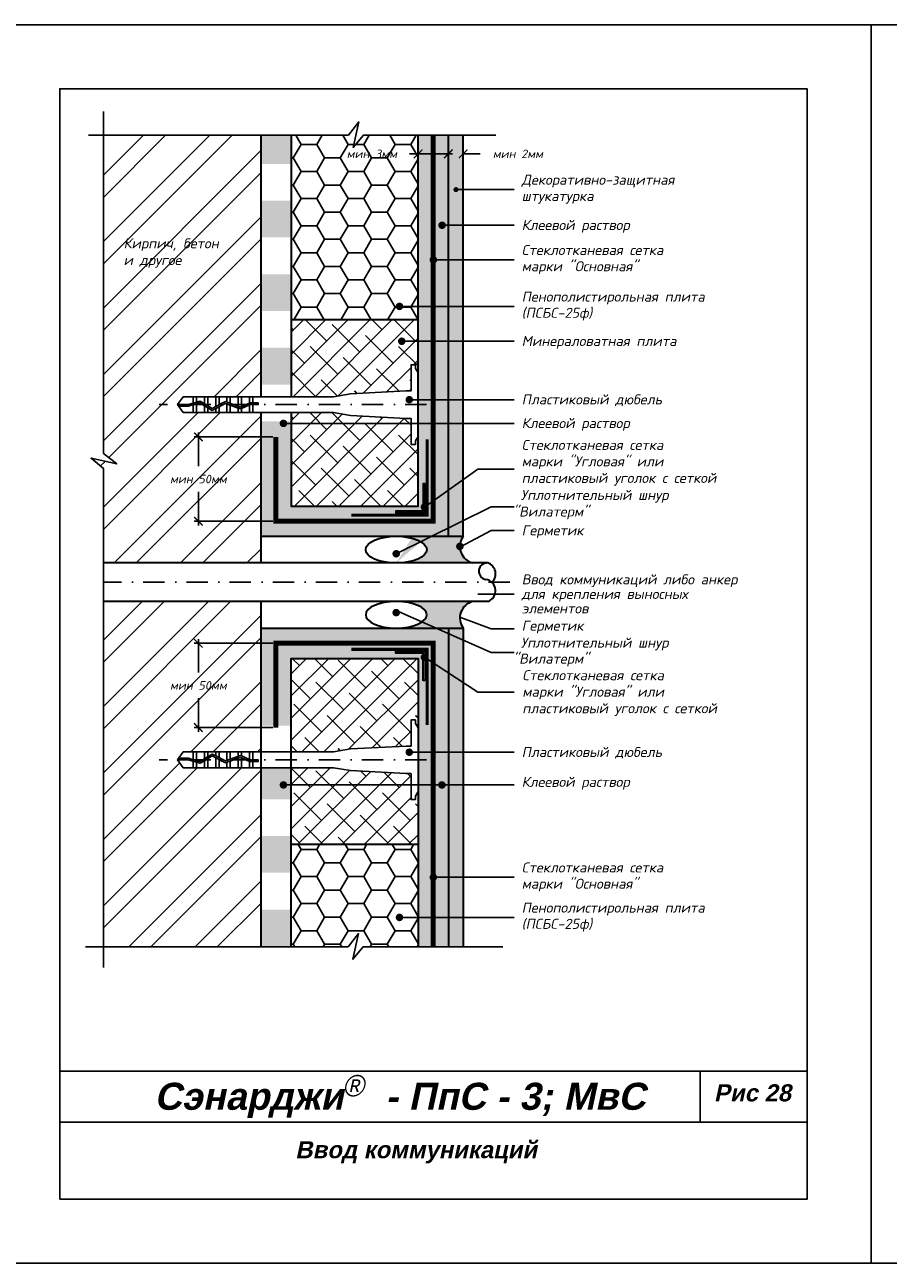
# Model space of a CAD drawing. Header units: inches. Extents: x 47 to 4151, y -1120 to 1902.
# Tile 76 of 93: x 1529 to 1731, y 949 to 1239. Entities that reach past the tile are written whole.
import ezdxf

# ---------------------------------------------------------------- set-up
doc = ezdxf.new("R2010")
doc.units = ezdxf.units.IN
doc.header["$LTSCALE"] = 10
doc.header["$MEASUREMENT"] = 0
doc.linetypes.add('DASHDOT', pattern=[1, 0.5, -0.25, 0, -0.25])
doc.linetypes.add('HIDDEN', pattern=[0.375, 0.25, -0.125])
doc.layers.add('dim', color=160, linetype='Continuous', lineweight=15)
doc.layers.add('Layer1', color=108, linetype='Continuous', lineweight=30)
for name, color, linetype in [('DUBEL', 142, 'Continuous'), ('hatch', 240, 'Continuous'), ('ndp', 242, 'Continuous'), ('ramka', 248, 'Continuous')]:
    doc.layers.add(name, color=color, linetype=linetype)
doc.layers.add('list', color=5, linetype='Continuous', plot=False)
doc.styles.add('ndp', font='ARIALBD.TTF', dxfattribs={"oblique": 12})
doc.styles.add('style2', font='romans.shx', dxfattribs={"oblique": 12})
doc.dimstyles.new('1', dxfattribs={"dimtxt": 2, "dimasz": 2, "dimexe": 1, "dimexo": 0.7, "dimgap": 2, "dimtad": 0, "dimtih": 1, "dimtoh": 1, "dimdec": 4, "dimzin": 0, "dimdsep": 46, "dimtxsty": 'style2', "dimblk": 'ARCHTICK', "dimcen": 1.5, "dimdle": 1, "dimadec": 0, "dimazin": 0, "dimtfac": 1, "dimtdec": 4, "dimtofl": 0, "dimtmove": 0, "dimatfit": 2, "dimldrblk": 'DOTSMALL', "dimfxl": 1, "dimtolj": 1, "dimtzin": 0, "dimarcsym": 0})
pattern_1 = [(0, (1268.9607, 1252.15536), (0.21875, 0.4375), [0, -0.4375])]
pattern_2 = [(50, (1268.9607, 1252.1554), (2.1035444, -0.184036), [0.219956, -2.419518]), (355, (1268.9607, 1252.1554), (-0.406923, 2.205991), [0.175965, -1.935615]), (100.4514, (1269.136, 1252.14), (1.696623, 2.021953), [0.186934, -2.056274]), (46.1842, (1268.9607, 1252.742), (3.12995, -0.485426), [0.329934, -3.629277]), (96.6356, (1269.2215, 1252.7015), (2.741131, 2.856844), [0.2804, -3.08441]), (351.1842, (1268.9607, 1252.742), (2.74113, 2.856846), [0.263947, -2.903422]), (21, (1269.254, 1252.5953), (1.750579, -1.18078), [0.219956, -2.419518]), (326, (1269.254, 1252.5953), (0.713583, 2.126683), [0.175965, -1.935615]), (71.4514, (1269.3998, 1252.4969), (2.464162, 0.945901), [0.186934, -2.056274]), (37.5, (1268.9607, 1252.15536), (0.0356618, 0.9762943), [0, -1.9121526, 0, -1.964942, 0, -1.9429465]), (7.5, (1268.9607, 1252.1554), (0.771517, 1.1567107), [0, -1.1203103, 0, -1.8681614, 0, -0.7405192]), (327.5, (1268.3067, 1252.1554), (1.5655674, -0.0661478), [0, -0.7331874, 0, -2.2875445, 0, -3.0353956]), (317.5, (1268.0134, 1252.1554), (1.710339, 0.293583), [0, -0.9531436, 0, -1.519164, 0, -2.155571])]
pattern_3 = [(0, (1268.9607, 1252.1554), (5.498905, 3.174794), [3.66594, -7.33187]), (120, (1268.9607, 1252.1554), (-5.498905, 3.174794), [3.66594, -7.33187]), (60, (1268.9607, 1252.1554), (1e-08, 6.349589), [-7.33187, 3.66594])]

# ---------------------------------------------------------------- blocks, each defined once
blk = doc.blocks.new('_ArchTick')
at = {"layer": 'DUBEL', "color": 0, "const_width": 0.15}
blk.add_lwpolyline([(-0.5, -0.5), (0.5, 0.5)], dxfattribs=at)
blk = doc.blocks.new('*D256')
at = {"layer": 'Defpoints', "color": 0}
for p in [(1587.51, 1094.07), (1569.34, 1074.35), (1587.51, 1074.35)]:
    blk.add_point(p, dxfattribs=at)
at = {"layer": 'dim', "color": 0, "lineweight": -2}
for p, q in [((1586.81, 1094.07), (1568.34, 1094.07)), ((1569.34, 1095.07), (1569.34, 1087.22)), ((1569.34, 1073.35), (1569.34, 1081.2)), ((1586.81, 1074.35), (1568.34, 1074.35))]:
    blk.add_line(p, q, dxfattribs=at)
at = {"layer": 'dim', "color": 0, "lineweight": -2, "xscale": 2, "yscale": 2, "zscale": 2}
for p, rotation in [((1569.34, 1094.07), 90), ((1569.34, 1074.35), 270)]:
    blk.add_blockref('_ArchTick', p, dxfattribs=dict(at, rotation=rotation))
at = {"layer": 'dim', "color": 0, "insert": (1569.34, 1084.21), "char_height": 2, "attachment_point": 5, "style": 'style2'}
blk.add_mtext('\\A1;{\\fRomanS|b0|i0|c204|p2;мин 50мм}', dxfattribs=at)
blk = doc.blocks.new('_DotSmall')
at = {"layer": 'DUBEL', "color": 0, "const_width": 0.5}
blk.add_lwpolyline([(-0.0625, 0, 1), (0.0625, 0, 1)], format="xyb", close=True, dxfattribs=at)
blk = doc.blocks.new('*D255')
at = {"layer": 'Defpoints', "color": 0}
for p in [(1569.34, 1142.39), (1587.51, 1142.39), (1587.51, 1122.66)]:
    blk.add_point(p, dxfattribs=at)
at = {"layer": 'dim', "color": 0, "lineweight": -2}
for p, q in [((1569.34, 1143.39), (1569.34, 1135.54)), ((1586.81, 1142.39), (1568.34, 1142.39)), ((1569.34, 1121.66), (1569.34, 1129.52)), ((1586.81, 1122.66), (1568.34, 1122.66))]:
    blk.add_line(p, q, dxfattribs=at)
at = {"layer": 'dim', "color": 0, "lineweight": -2, "xscale": 2, "yscale": 2, "zscale": 2}
for p, rotation in [((1569.34, 1142.39), 90), ((1569.34, 1122.66), 270)]:
    blk.add_blockref('_ArchTick', p, dxfattribs=dict(at, rotation=rotation))
at = {"layer": 'dim', "color": 0, "insert": (1569.34, 1132.53), "char_height": 2, "attachment_point": 5, "style": 'style2'}
blk.add_mtext('\\A1;{\\fRomanS|b0|i0|c204|p2;мин 50мм}', dxfattribs=at)
blk = doc.blocks.new('*D254')
at = {"layer": 'Defpoints', "color": 0, "lineweight": 40}
for p in [(1620.78, 1208.67), (1620.78, 1207.5), (1627.87, 1206.92)]:
    blk.add_point(p, dxfattribs=at)
at = {"layer": 'Layer1', "color": 0, "lineweight": -2}
for p, q in [((1620.78, 1208.2), (1620.78, 1209.67)), ((1627.87, 1207.62), (1627.87, 1209.67)), ((1620.78, 1208.67), (1618.78, 1208.67)), ((1628.87, 1208.67), (1620.78, 1208.67))]:
    blk.add_line(p, q, dxfattribs=at)
at = {"layer": 'Layer1', "color": 0, "lineweight": -2, "xscale": 2, "yscale": 2, "zscale": 2, "rotation": 180}
blk.add_blockref('_ArchTick', (1620.78, 1208.67), dxfattribs=at)
at = {"layer": 'Layer1', "color": 0, "lineweight": -2, "xscale": 2, "yscale": 2, "zscale": 2}
blk.add_blockref('_ArchTick', (1627.87, 1208.67), dxfattribs=at)
at = {"layer": 'Layer1', "color": 0, "insert": (1609.96, 1208.67), "char_height": 2, "attachment_point": 5, "style": 'style2'}
blk.add_mtext('\\A1;{\\fRomanS|b0|i0|c204|p2;мин 3мм}', dxfattribs=at)
blk = doc.blocks.new('*D253')
at = {"layer": 'Defpoints', "color": 0, "lineweight": 40}
for p in [(1627.87, 1206.92), (1631.33, 1208.67), (1631.33, 1206.8)]:
    blk.add_point(p, dxfattribs=at)
at = {"layer": 'Layer1', "color": 0, "lineweight": -2}
for p, q in [((1627.87, 1207.62), (1627.87, 1209.67)), ((1631.33, 1207.5), (1631.33, 1209.67)), ((1627.87, 1208.67), (1625.87, 1208.67)), ((1631.33, 1208.67), (1635.33, 1208.67))]:
    blk.add_line(p, q, dxfattribs=at)
at = {"layer": 'Layer1', "color": 0, "lineweight": -2, "xscale": 2, "yscale": 2, "zscale": 2}
blk.add_blockref('_ArchTick', (1627.87, 1208.67), dxfattribs=at)
at = {"layer": 'Layer1', "color": 0, "lineweight": -2, "xscale": 2, "yscale": 2, "zscale": 2, "rotation": 180}
blk.add_blockref('_ArchTick', (1631.33, 1208.67), dxfattribs=at)
at = {"layer": 'Layer1', "color": 0, "insert": (1644.15, 1208.67), "char_height": 2, "attachment_point": 5, "style": 'style2'}
blk.add_mtext('\\A1;{\\fRomanS|b0|i0|c204|p2;мин 2мм}', dxfattribs=at)

msp = doc.modelspace()

# ---------------------------------------------------------------- hatches: boundary and pattern name
at = {"layer": 'dim'}
h = msp.add_hatch(color=1, dxfattribs=at)
edge = h.paths.add_edge_path()
edge.add_arc((1634.584517, 1116.755814), 4.019186, 144.07832734, 173.7256647, ccw=False)
edge.add_line((1631.3297, 1119.113785), (1627.874245, 1119.113785))
edge.add_line((1627.874245, 1119.113785), (1623.930033, 1119.113785))
edge.add_line((1623.930033, 1119.113785), (1621.38522, 1117.856329))
edge.add_ellipse((1615.657748, 1115.99265), major_axis=(-7.140106, 0), ratio=0.4371273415, start_angle=90, end_angle=216.66361701, ccw=False)
edge.add_line((1615.657748, 1112.871514), (1633.552008, 1112.871514))
edge.add_arc((1634.584517, 1116.755814), 4.019186, 186.2743353, 255.11410395, ccw=False)
edge.add_arc((1630.56533, 1116.755814), 0.439912, 180, 273.13716765, ccw=False)
edge.add_arc((1630.56533, 1116.755814), 0.439912, 86.86283235, 180, ccw=False)
edge = h.paths.add_edge_path()
edge.add_line((1623.930033, 1119.113785), (1615.657748, 1119.113785))
edge.add_ellipse((1615.657748, 1115.99265), major_axis=(-7.140106, 0), ratio=0.4371273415, start_angle=216.66361701, end_angle=270, ccw=False)
edge.add_line((1621.38522, 1117.856329), (1623.930033, 1119.113785))
edge = h.paths.add_edge_path()
edge.add_line((1633.552008, 1103.865289), (1615.657748, 1103.865289))
edge.add_ellipse((1615.657748, 1100.744154), major_axis=(-7.140106, 0), ratio=0.4371273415, start_angle=147.44362343, end_angle=270, ccw=False)
edge.add_line((1621.675875, 1099.06458), (1624.954619, 1097.623018))
edge.add_line((1624.954619, 1097.623018), (1627.874245, 1097.623018))
edge.add_line((1627.874245, 1097.623018), (1631.3297, 1097.623018))
edge.add_arc((1634.584517, 1099.980989), 4.019186, 104.88589605, 215.92167266, ccw=False)
edge = h.paths.add_edge_path()
edge.add_ellipse((1615.657748, 1100.744154), major_axis=(-7.140106, 0), ratio=0.4371273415, start_angle=90, end_angle=147.44362343, ccw=False)
edge.add_line((1615.657748, 1097.623018), (1624.954619, 1097.623018))
edge.add_line((1624.954619, 1097.623018), (1621.675875, 1099.06458))
at = {"layer": 'hatch'}
h = msp.add_hatch(dxfattribs=at)
h.set_pattern_fill('ANSI32', color=256, scale=29.327494, style=0)
h.set_pattern_definition([(45, (1268.961, 1252.155), (-7.77663, 7.77663), []), (45, (1274.145, 1252.155), (-7.77663, 7.77663), [])])
h.paths.add_polyline_path([(1583.964627, 1064.924166), (1582.058198, 1064.924166), (1581.278975, 1064.924166), (1579.430973, 1064.924166), (1578.65175, 1064.924166), (1576.803747, 1064.924166), (1576.024524, 1064.924166), (1574.176522, 1064.924166), (1573.397299, 1064.924166), (1571.549296, 1064.924166), (1570.770073, 1064.924166), (1568.922071, 1064.924166), (1568.142848, 1064.924166), (1565.816097, 1064.924166), (1564.47339, 1066.787015), (1564.758409, 1067.182445), (1565.816097, 1068.649863), (1568.142848, 1068.649863), (1570.770073, 1068.649863), (1571.549296, 1068.649863), (1573.397299, 1068.649863), (1574.176522, 1068.649863), (1576.803747, 1068.649863), (1578.65175, 1068.649863), (1581.278975, 1068.649863), (1582.058198, 1068.649863), (1583.964627, 1068.649863), (1583.964627, 1103.865289), (1547.099033, 1103.865289), (1547.099033, 1022.977971), (1583.964627, 1022.977971)])
h.paths.add_polyline_path([(1583.964627, 1148.08694), (1582.058198, 1148.08694), (1581.278975, 1148.08694), (1578.65175, 1148.08694), (1576.024524, 1148.08694), (1574.176522, 1148.08694), (1571.549296, 1148.08694), (1568.142848, 1148.08694), (1565.816097, 1148.08694), (1564.47339, 1149.949789), (1565.816097, 1151.812637), (1568.142848, 1151.812637), (1568.922071, 1151.812637), (1571.549296, 1151.812637), (1574.176522, 1151.812637), (1576.803747, 1151.812637), (1579.430973, 1151.812637), (1582.058198, 1151.812637), (1583.964627, 1151.812637), (1583.964627, 1167.301113), (1583.964627, 1183.709662), (1583.964627, 1200.514066), (1583.964627, 1213.053636), (1547.099033, 1213.053636), (1547.099033, 1138.529368), (1550.213707, 1136.074636), (1544.212695, 1137.386797), (1547.099033, 1135.014816), (1547.099033, 1112.871514), (1583.964627, 1112.871514)])
h.paths.add_polyline_path([(1561.05905, 1085.718949), (1577.624704, 1085.718949), (1577.624704, 1082.700552), (1561.05905, 1082.700552)], flags=24)
h.paths.add_polyline_path([(1561.05905, 1134.036252), (1577.624704, 1134.036252), (1577.624704, 1131.017855), (1561.05905, 1131.017855)], flags=24)
h.paths.add_polyline_path([(1551.391219, 1181.382349), (1568.429096, 1181.132999), (1569.177147, 1184.652299), (1552.139269, 1184.901649)], flags=24)
h.paths.add_polyline_path([(1551.154144, 1185.14453), (1579.978881, 1184.812064), (1580.976281, 1189.504463), (1552.151544, 1189.836929)], flags=24)
h = msp.add_hatch(dxfattribs=at)
h.set_pattern_fill('DOTS', color=256, scale=7, style=0)
h.set_pattern_definition(pattern_1)
h.paths.add_polyline_path([(1627.874245, 1213.053636), (1624.324945, 1213.053636), (1624.324945, 1122.663086), (1587.513927, 1122.663086), (1587.513927, 1137.450453), (1583.964627, 1137.450453), (1583.964627, 1119.113785), (1627.874245, 1119.113785)])
h.paths.add_polyline_path([(1624.324945, 1213.053636), (1620.775644, 1213.053636), (1620.775644, 1153.367014), (1620.775644, 1142.505174), (1620.775644, 1126.212386), (1591.063227, 1126.212386), (1591.063227, 1137.450453), (1587.513927, 1137.450453), (1587.513927, 1122.663086), (1624.324945, 1122.663086)], flags=16)
h.paths.add_polyline_path([(1622.710785, 1125.955696, -0.3248751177), (1622.406881, 1125.537336), (1622.406881, 1124.58115), (1615.568467, 1124.58115), (1615.568467, 1124.988959), (1621.999072, 1124.988959), (1621.999072, 1125.609795, -0.2301352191), (1621.83096, 1125.955696, -0.2301352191), (1621.999072, 1126.301596), (1621.999072, 1131.419563), (1622.406881, 1131.419563), (1622.406881, 1126.374055, -0.3248751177)], flags=0)
h.paths.add_polyline_path([(1591.063227, 1146.056979), (1583.964627, 1146.056979), (1583.964627, 1137.450453), (1591.063227, 1137.450453)], flags=17)
h.paths.add_polyline_path([(1591.063227, 1163.27003), (1583.964627, 1163.27003), (1583.964627, 1154.663504), (1591.063227, 1154.663504)], flags=17)
h.paths.add_polyline_path([(1591.063227, 1180.483081), (1583.964627, 1180.483081), (1583.964627, 1171.876556), (1591.063227, 1171.876556)], flags=17)
h.paths.add_polyline_path([(1591.063227, 1197.696132), (1583.964627, 1197.696132), (1583.964627, 1189.089607), (1591.063227, 1189.089607)], flags=17)
h.paths.add_polyline_path([(1591.063227, 1213.053636), (1583.964627, 1213.053636), (1583.964627, 1206.302658), (1591.063227, 1206.302658)], flags=17)
h = msp.add_hatch(dxfattribs=at)
h.set_pattern_fill('HONEY', color=256, scale=29.327494, style=0)
h.set_pattern_definition(pattern_3)
h.paths.add_polyline_path([(1620.775644, 1213.053636), (1607.969567, 1213.053636), (1605.597586, 1210.167297), (1606.228703, 1213.053636), (1591.063227, 1213.053636), (1591.063227, 1200.514066), (1591.063227, 1183.709662), (1591.063227, 1169.777067), (1620.775644, 1169.777067)])
h.paths.add_polyline_path([(1603.636403, 1210.176473), (1618.275644, 1210.176473), (1618.275644, 1207.158076), (1603.636403, 1207.158076)], flags=24)
h = msp.add_hatch(dxfattribs=at)
h.set_pattern_fill('AR-CONC', color=256, scale=0.293275, style=0)
h.set_pattern_definition(pattern_2)
h.paths.add_polyline_path([(1631.3297, 1213.053636), (1627.874245, 1213.053636), (1627.874245, 1119.113785), (1631.3297, 1119.113785)])
h = msp.add_hatch(dxfattribs=at)
h.set_pattern_fill('ANSI38', color=256, scale=29.327494, style=0)
h.set_pattern_definition([(45, (790.6054, 957.471), (-2.592209, 2.592209), []), (135, (790.6054, 957.471), (-7.776626, 2.592209), [9.16484, -5.498905])])
h.paths.add_polyline_path([(1620.775644, 1142.505174), (1620.145935, 1141.463004), (1620.145935, 1140.621374), (1619.125071, 1140.621374), (1619.125071, 1146.730039), (1617.988978, 1146.730039), (1604.932471, 1147.411384), (1600.969823, 1148.08694), (1591.063227, 1148.08694), (1591.063227, 1142.391021), (1591.063227, 1126.212386), (1620.775644, 1126.212386)])
h.paths.add_polyline_path([(1619.125071, 1159.278203), (1620.145935, 1159.278203), (1620.145935, 1158.436574), (1620.775644, 1157.394404), (1620.775644, 1169.777067), (1591.063227, 1169.777067), (1591.063227, 1159.195424), (1591.063227, 1151.812637), (1600.969823, 1151.812637), (1604.932471, 1152.488193), (1617.988978, 1153.169539), (1619.125071, 1153.169539)])
h = msp.add_hatch(dxfattribs=at)
h.set_pattern_fill('DOTS', color=256, scale=7, style=0)
h.set_pattern_definition(pattern_1)
h.paths.add_polyline_path([(1624.324945, 1094.073718), (1587.513927, 1094.073718), (1587.513927, 1083.350234), (1591.063227, 1083.350234), (1591.063227, 1090.524417), (1620.775644, 1090.524417), (1620.775644, 1022.977971), (1624.324945, 1022.977971)], flags=16)
h.paths.add_polyline_path([(1622.710785, 1090.781108, -0.3248751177), (1622.406881, 1090.362748), (1622.406881, 1085.31724), (1621.999072, 1085.31724), (1621.999072, 1090.435207, -0.2301352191), (1621.83096, 1090.781108, -0.2301352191), (1621.999072, 1091.127008), (1621.999072, 1091.747844), (1615.568467, 1091.747844), (1615.568467, 1092.155654), (1622.406881, 1092.155654), (1622.406881, 1091.199467, -0.3248751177)], flags=0)
h.paths.add_polyline_path([(1627.874245, 1097.623018), (1583.964627, 1097.623018), (1583.964627, 1091.956759), (1587.513927, 1091.956759), (1587.513927, 1094.073718), (1624.324945, 1094.073718), (1624.324945, 1022.977971), (1627.874245, 1022.977971)])
h.paths.add_polyline_path([(1591.063227, 1083.350234), (1587.513927, 1083.350234), (1587.513927, 1074.743708), (1591.063227, 1074.743708)], flags=0)
h.paths.add_polyline_path([(1587.513927, 1083.350234), (1583.964627, 1083.350234), (1583.964627, 1074.743708), (1587.513927, 1074.743708)], flags=17)
h.paths.add_polyline_path([(1591.063227, 1064.924166), (1583.964627, 1064.924166), (1583.964627, 1057.530657), (1591.063227, 1057.530657)], flags=17)
h.paths.add_polyline_path([(1591.063227, 1048.924131), (1583.964627, 1048.924131), (1583.964627, 1040.317606), (1591.063227, 1040.317606)], flags=17)
h.paths.add_polyline_path([(1591.063227, 1031.71108), (1583.964627, 1031.71108), (1583.964627, 1023.104554), (1591.063227, 1023.104554)], flags=17)
h.paths.add_polyline_path([(1587.513927, 1091.956759), (1583.964627, 1091.956759), (1583.964627, 1083.350234), (1587.513927, 1083.350234)], flags=16)
h = msp.add_hatch(dxfattribs=at)
h.set_pattern_fill('AR-CONC', color=256, scale=0.293275, style=0)
h.set_pattern_definition(pattern_2)
h.paths.add_polyline_path([(1627.874245, 1022.977971), (1631.3297, 1022.977971), (1631.3297, 1097.623018), (1627.874245, 1097.623018)])
h = msp.add_hatch(dxfattribs=at)
h.set_pattern_fill('ANSI38', color=256, scale=29.327494, style=0)
h.set_pattern_definition([(45, (1268.9607, 1252.1554), (-2.59221, 2.59221), []), (135, (1268.9607, 1252.1554), (-7.776626, 2.59221), [9.16484, -5.4989])])
h.paths.add_polyline_path([(1620.775644, 1090.524417), (1591.063227, 1090.524417), (1591.063227, 1074.054685), (1619.125071, 1074.054685), (1619.125071, 1076.115429), (1620.145935, 1076.115429), (1620.145935, 1075.2738), (1620.775644, 1074.23163)])
h.paths.add_polyline_path([(1619.125071, 1074.054685), (1591.063227, 1074.054685), (1591.063227, 1068.649863), (1600.969823, 1068.649863), (1604.932471, 1069.325419), (1617.988978, 1070.006764), (1619.125071, 1070.006764)])
h.paths.add_polyline_path([(1620.775644, 1059.3424), (1620.145935, 1058.300229), (1620.145935, 1057.4586), (1619.125071, 1057.4586), (1619.125071, 1063.567265), (1617.988978, 1063.567265), (1604.932471, 1064.24861), (1600.969823, 1064.924166), (1591.063227, 1064.924166), (1591.063227, 1050.072391), (1591.063227, 1046.959737), (1620.775644, 1046.959737)])
h = msp.add_hatch(dxfattribs=at)
h.set_pattern_fill('HONEY', color=256, scale=29.327494, style=0)
h.set_pattern_definition(pattern_3)
h.paths.add_polyline_path([(1620.775644, 1046.959737), (1591.063227, 1046.959737), (1591.063227, 1033.267988), (1591.063227, 1022.977971), (1604.397636, 1022.977971), (1606.852368, 1026.092644), (1605.540207, 1020.091632), (1607.912188, 1022.977971), (1620.775644, 1022.977971)])
at = {"layer": 'Layer1'}
for points in [[(1622.406881, 1131.419563), (1621.999072, 1131.419563), (1621.999072, 1124.988959), (1615.568467, 1124.988959), (1615.568467, 1124.58115), (1622.406881, 1124.58115)], [(1622.406881, 1085.31724), (1621.999072, 1085.31724), (1621.999072, 1091.747844), (1615.568467, 1091.747844), (1615.568467, 1092.155654), (1622.406881, 1092.155654)]]:
    msp.add_hatch(color=256, dxfattribs=at).paths.add_polyline_path(points)

# ---------------------------------------------------------------- linework, layer by layer
at = {"layer": 'DUBEL', "linetype": 'DASHDOT'}
for p, q in [((1622.728442, 1149.949789), (1560.160842, 1149.949789)), ((1622.728442, 1066.787015), (1560.160842, 1066.787015))]:
    msp.add_line(p, q, dxfattribs=at)
at = {"layer": 'DUBEL', "linetype": 'HIDDEN', "const_width": 1.1731}
for points in [[(1587.513927, 1142.391021), (1587.513927, 1122.663086), (1624.324945, 1122.663086), (1624.324945, 1213.053636)], [(1587.513927, 1074.345783), (1587.513927, 1094.073718), (1624.324945, 1094.073718), (1624.324945, 1022.977971)]]:
    msp.add_lwpolyline(points, dxfattribs=at)
at = {"layer": 'DUBEL'}
for points in [[(1617.988978, 1146.730039), (1619.125071, 1146.730039), (1619.125071, 1140.621374), (1620.145935, 1140.621374), (1620.145935, 1141.463004), (1620.775644, 1142.505174), (1620.775644, 1157.394404), (1620.145935, 1158.436574), (1620.145935, 1159.278203), (1619.125071, 1159.278203), (1619.125071, 1153.169539), (1617.988978, 1153.169539), (1604.932471, 1152.488193), (1600.969823, 1151.812637), (1582.058198, 1151.812637), (1582.058198, 1150.364669), (1583.3486, 1150.364669), (1583.3486, 1149.969238), (1582.058198, 1149.969238), (1582.058198, 1150.364669), (1582.058198, 1148.08694), (1581.278975, 1148.08694), (1581.278975, 1149.890089), (1581.455571, 1149.969238), (1582.058198, 1149.949789), (1582.058198, 1150.364669), (1581.371009, 1150.364669), (1581.278975, 1150.32342), (1581.278975, 1151.812637), (1582.058198, 1151.812637), (1579.430973, 1151.812637), (1579.430973, 1149.495154), (1581.278975, 1150.32342), (1579.167428, 1149.377034), (1578.65175, 1149.566098), (1578.65175, 1151.812637), (1579.430973, 1151.812637), (1576.803747, 1151.812637), (1576.803747, 1150.243634), (1578.65175, 1149.566098), (1576.024524, 1150.529322), (1576.024524, 1151.812637), (1576.803747, 1151.812637), (1574.176522, 1151.812637), (1574.176522, 1149.949789), (1575.699832, 1150.648365), (1573.397299, 1149.482207), (1573.397299, 1151.812637), (1574.176522, 1151.812637), (1571.549296, 1151.812637), (1571.549296, 1149.949789), (1571.549296, 1149.677865), (1572.554141, 1149.055175), (1573.397299, 1149.482207), (1572.554141, 1149.055175), (1570.770073, 1150.16074), (1570.770073, 1151.812637), (1571.549296, 1151.812637), (1568.922071, 1151.812637), (1568.922071, 1150.52556), (1569.774729, 1150.777542), (1570.770073, 1150.16074), (1569.774729, 1150.777542), (1568.922071, 1150.52556), (1568.922071, 1151.812637), (1568.142848, 1151.812637), (1568.142848, 1150.29528), (1568.922071, 1150.52556), (1568.142848, 1150.29528), (1568.142848, 1151.812637), (1565.816097, 1151.812637), (1564.47339, 1149.949789), (1566.973773, 1149.949789), (1568.142848, 1150.29528), (1568.142848, 1149.949789), (1567.03098, 1149.554358), (1564.758409, 1149.554358), (1564.47339, 1149.949789), (1565.816097, 1148.08694), (1568.142848, 1148.08694), (1568.142848, 1149.882943), (1568.922071, 1150.113223), (1568.922071, 1148.08694), (1568.922071, 1149.949789), (1568.922071, 1150.113223), (1569.716968, 1150.348136), (1570.770073, 1149.695539), (1570.770073, 1148.08694), (1568.142848, 1148.08694), (1571.549296, 1148.08694), (1571.549296, 1149.212664), (1570.770073, 1149.695539), (1572.534653, 1148.602051), (1573.397299, 1149.038952), (1573.397299, 1148.08694), (1571.549296, 1148.08694), (1574.176522, 1148.08694), (1574.176522, 1149.433603), (1573.397299, 1149.038952), (1575.725127, 1150.217921), (1576.803747, 1149.822465), (1576.803747, 1148.08694), (1574.176522, 1148.08694), (1576.024524, 1148.08694), (1576.024524, 1149.949789), (1576.024524, 1150.108153), (1576.024524, 1148.08694), (1578.65175, 1148.08694), (1578.65175, 1149.144929), (1576.803747, 1149.822465), (1579.182353, 1148.950393), (1579.430973, 1149.061823), (1579.430973, 1148.08694), (1579.430973, 1149.061823), (1581.278975, 1149.890089), (1581.278975, 1148.08694), (1578.65175, 1148.08694), (1582.058198, 1148.08694), (1600.969823, 1148.08694), (1604.932471, 1147.411384), (1617.988978, 1146.730039)], [(1617.988978, 1070.006764), (1619.125071, 1070.006764), (1619.125071, 1076.115429), (1620.145935, 1076.115429), (1620.145935, 1075.2738), (1620.775644, 1074.23163), (1620.775644, 1059.3424), (1620.145935, 1058.300229), (1620.145935, 1057.4586), (1619.125071, 1057.4586), (1619.125071, 1063.567265), (1617.988978, 1063.567265), (1604.932471, 1064.24861), (1600.969823, 1064.924166), (1582.058198, 1064.924166), (1582.058198, 1066.372134), (1583.3486, 1066.372134), (1583.3486, 1066.767565), (1582.058198, 1066.767565), (1582.058198, 1066.372134), (1582.058198, 1068.649863), (1581.278975, 1068.649863), (1581.278975, 1066.846714), (1581.455571, 1066.767565), (1582.058198, 1066.787015), (1582.058198, 1066.372134), (1581.371009, 1066.372134), (1581.278975, 1066.413383), (1581.278975, 1064.924166), (1582.058198, 1064.924166), (1579.430973, 1064.924166), (1579.430973, 1067.241649), (1581.278975, 1066.413383), (1579.167428, 1067.359769), (1578.65175, 1067.170705), (1578.65175, 1064.924166), (1579.430973, 1064.924166), (1576.803747, 1064.924166), (1576.803747, 1066.493169), (1578.65175, 1067.170705), (1576.024524, 1066.207481), (1576.024524, 1064.924166), (1576.803747, 1064.924166), (1574.176522, 1064.924166), (1574.176522, 1066.787015), (1575.699832, 1066.088439), (1573.397299, 1067.254596), (1573.397299, 1064.924166), (1574.176522, 1064.924166), (1571.549296, 1064.924166), (1571.549296, 1066.787015), (1571.549296, 1067.058938), (1572.554141, 1067.681628), (1573.397299, 1067.254596), (1572.554141, 1067.681628), (1570.770073, 1066.576063), (1570.770073, 1064.924166), (1571.549296, 1064.924166), (1568.922071, 1064.924166), (1568.922071, 1066.211243), (1569.774729, 1065.959261), (1570.770073, 1066.576063), (1569.774729, 1065.959261), (1568.922071, 1066.211243), (1568.922071, 1064.924166), (1568.142848, 1064.924166), (1568.142848, 1066.441523), (1568.922071, 1066.211243), (1568.142848, 1066.441523), (1568.142848, 1064.924166), (1565.816097, 1064.924166), (1564.47339, 1066.787015), (1566.973773, 1066.787015), (1568.142848, 1066.441523), (1568.142848, 1066.787015), (1567.03098, 1067.182445), (1564.758409, 1067.182445), (1564.47339, 1066.787015), (1565.816097, 1068.649863), (1568.142848, 1068.649863), (1568.142848, 1066.85386), (1568.922071, 1066.62358), (1568.922071, 1068.649863), (1568.922071, 1066.787015), (1568.922071, 1066.62358), (1569.716968, 1066.388668), (1570.770073, 1067.041264), (1570.770073, 1068.649863), (1568.142848, 1068.649863), (1571.549296, 1068.649863), (1571.549296, 1067.524139), (1570.770073, 1067.041264), (1572.534653, 1068.134753), (1573.397299, 1067.697851), (1573.397299, 1068.649863), (1571.549296, 1068.649863), (1574.176522, 1068.649863), (1574.176522, 1067.3032), (1573.397299, 1067.697851), (1575.725127, 1066.518882), (1576.803747, 1066.914339), (1576.803747, 1068.649863), (1574.176522, 1068.649863), (1576.024524, 1068.649863), (1576.024524, 1066.787015), (1576.024524, 1066.628651), (1576.024524, 1068.649863), (1578.65175, 1068.649863), (1578.65175, 1067.591875), (1576.803747, 1066.914339), (1579.182353, 1067.786411), (1579.430973, 1067.67498), (1579.430973, 1068.649863), (1579.430973, 1067.67498), (1581.278975, 1066.846714), (1581.278975, 1068.649863), (1578.65175, 1068.649863), (1582.058198, 1068.649863), (1600.969823, 1068.649863), (1604.932471, 1069.325419), (1617.988978, 1070.006764)]]:
    msp.add_lwpolyline(points, close=True, dxfattribs=at)
at = {"layer": 'hatch', "linetype": 'DASHDOT'}
msp.add_line((1642.239145, 1108.368402), (1547.099033, 1108.368402), dxfattribs=at)
at = {"layer": 'hatch'}
for points in [[(1547.099033, 1218.604056), (1547.099033, 1138.529368), (1550.213707, 1136.074636), (1544.212695, 1137.386797), (1547.099033, 1135.014816), (1547.099033, 1018.187166)], [(1543.62777, 1213.053636), (1604.455015, 1213.053636), (1606.909747, 1216.16831), (1605.597586, 1210.167297), (1607.969567, 1213.053636), (1638.997735, 1213.053636)], [(1542.921127, 1022.977971), (1604.397636, 1022.977971), (1606.852368, 1026.092644), (1605.540207, 1020.091632), (1607.912188, 1022.977971), (1640.623637, 1022.977971)]]:
    msp.add_lwpolyline(points, dxfattribs=at)
at = {"layer": 'Layer1'}
for p, q in [((1583.964627, 1213.053636), (1583.964627, 1151.812637)), ((1591.063227, 1213.053636), (1591.063227, 1151.812637)), ((1620.775644, 1153.367014), (1620.775644, 1213.053636)), ((1620.775644, 1169.777067), (1591.063227, 1169.777067)), ((1583.964627, 1148.08694), (1583.964627, 1112.871514)), ((1637.112375, 1112.871514), (1547.099033, 1112.871514)), ((1637.112375, 1103.865289), (1547.099033, 1103.865289)), ((1583.964627, 1103.865289), (1583.964627, 1022.977971)), ((1620.775644, 1046.959737), (1591.063227, 1046.959737))]:
    msp.add_line(p, q, dxfattribs=at)
for points in [[(1583.964627, 1119.113785), (1627.874245, 1119.113785), (1627.874245, 1213.053636)], [(1631.3297, 1119.113785), (1631.3297, 1119.113785), (1631.3297, 1213.053636)], [(1627.874245, 1119.113785), (1631.3297, 1119.113785), (1631.3297, 1162.673987)], [(1591.063227, 1148.08694), (1591.063227, 1126.212386), (1620.775644, 1126.212386), (1620.775644, 1153.367014)], [(1583.964627, 1097.623018), (1627.874245, 1097.623018), (1627.874245, 1022.977971)], [(1627.874245, 1097.623018), (1631.3297, 1097.623018), (1631.3297, 1022.977971)], [(1591.063227, 1022.977971), (1591.063227, 1090.524417), (1620.775644, 1090.524417), (1620.775644, 1022.977971)]]:
    msp.add_lwpolyline(points, dxfattribs=at)
at = {"layer": 'Layer1', "linetype": 'HIDDEN'}
for points in [[(1622.910785, 1141.803035, 0.75, 0.75, 0), (1622.910785, 1124.077245, 0.75, 0.75, 0), (1605.184995, 1124.077245, 0.75, 0.75, 0)], [(1622.910785, 1074.933768, 0.75, 0.75, 0), (1622.910785, 1092.659558, 0.75, 0.75, 0), (1605.184995, 1092.659558, 0.75, 0.75, 0)], [(1622.710785, 1078.295867, 0.2, 0.2, 0), (1622.710785, 1092.459558, 0.2, 0.2, 0), (1609.047922, 1092.459558, 0.2, 0.2, 0)]]:
    msp.add_lwpolyline(points, format="xyseb", dxfattribs=at)
at = {"layer": 'Layer1'}
for points in [[(1622.406881, 1131.419563), (1621.999072, 1131.419563), (1621.999072, 1124.988959), (1615.568467, 1124.988959), (1615.568467, 1124.58115), (1622.406881, 1124.58115)], [(1622.406881, 1085.31724), (1621.999072, 1085.31724), (1621.999072, 1091.747844), (1615.568467, 1091.747844), (1615.568467, 1092.155654), (1622.406881, 1092.155654)]]:
    msp.add_lwpolyline(points, close=True, dxfattribs=at)
at = {"layer": 'Layer1', "const_width": 0.879825}
for points in [[(1621.83096, 1125.955696, 1), (1622.710785, 1125.955696, 1)], [(1621.83096, 1090.781108, -1), (1622.710785, 1090.781108, -1)]]:
    msp.add_lwpolyline(points, format="xyb", close=True, dxfattribs=at)
at = {"layer": 'Layer1'}
for centre, radius, start, end in [((1634.584517, 1116.755814), 4.019186, 144.07832734, 255.11410395), ((1636.961303, 1110.933225), 1.944168, 85.5433191, 261.50525278), ((1636.282109, 1110.351023), 2.653718, 311.65928855, 71.76778454), ((1636.282109, 1106.385781), 2.653718, 288.23221546, 81.50525278), ((1634.584517, 1099.980989), 4.019186, 104.88589605, 215.92167266)]:
    msp.add_arc(centre, radius, start, end, dxfattribs=at)
msp.add_ellipse((1615.657748, 1115.99265), major_axis=(-7.140106, 0), ratio=0.4371273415, dxfattribs=at)
at = {"layer": 'Layer1', "extrusion": (0, 0, -1)}
msp.add_ellipse((1615.657748, 1100.744154), major_axis=(-7.140106, 0), ratio=0.4371273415, dxfattribs=at)
at = {"layer": 'list'}
for points in [[(1516.866318, 948.900358), (1726.866318, 948.900358), (1726.866318, 1238.900358), (1516.866318, 1238.900358)], [(1726.866318, 948.900358), (1936.866318, 948.900358), (1936.866318, 1238.900358), (1726.866318, 1238.900358)]]:
    msp.add_lwpolyline(points, close=True, dxfattribs=at)
at = {"layer": 'ndp'}
for p, q in [((1629.649825, 1200.303642), (1643.284805, 1200.303642)), ((1626.406272, 1191.953734), (1643.284805, 1191.953734)), ((1624.356745, 1183.859292), (1643.284805, 1183.859292)), ((1616.431172, 1172.950883), (1643.284805, 1172.950883)), ((1616.941335, 1164.796407), (1643.284805, 1164.796407)), ((1618.720796, 1151.107269), (1643.284805, 1151.107269)), ((1589.263855, 1145.562577), (1643.284805, 1145.562577)), ((1634.806429, 1134.805248), (1622.270873, 1125.955696)), ((1634.806429, 1134.805248), (1643.284805, 1134.805248)), ((1637.931543, 1126.032283), (1615.657748, 1115.026242)), ((1637.931543, 1126.032283), (1643.284805, 1126.032283)), ((1630.569071, 1116.582452), (1637.931543, 1120.465899)), ((1637.931543, 1120.465899), (1643.284805, 1120.465899)), ((1634.806429, 1105.586765), (1643.284805, 1105.586765)), ((1637.931543, 1091.917471), (1615.657748, 1101.710561)), ((1630.569071, 1100.154351), (1637.931543, 1097.483855)), ((1637.931543, 1097.483855), (1643.284805, 1097.483855)), ((1634.806429, 1082.659325), (1622.270873, 1090.781108)), ((1637.931543, 1091.917471), (1643.284805, 1091.917471)), ((1634.806429, 1082.659325), (1643.284805, 1082.659325)), ((1618.720796, 1068.555867), (1643.284805, 1068.555867)), ((1589.263855, 1060.894625), (1643.284805, 1060.894625)), ((1624.356745, 1039.271117), (1643.284805, 1039.271117)), ((1616.431172, 1029.874069), (1643.284805, 1029.874069))]:
    msp.add_line(p, q, dxfattribs=at)
for points, const_width in [([(1629.35655, 1200.303642, 1), (1629.9431, 1200.303642, 1)], 0.58655), ([(1625.966359, 1191.953734, 1), (1626.846184, 1191.953734, 1)], 0.879825), ([(1623.916833, 1183.859292, 1), (1624.796658, 1183.859292, 1)], 0.879825), ([(1615.991259, 1172.950883, 1), (1616.871084, 1172.950883, 1)], 0.879825), ([(1616.516647, 1164.796407, 1), (1617.396472, 1164.796407, 1)], 0.879825), ([(1618.280884, 1151.107269, 1), (1619.160709, 1151.107269, 1)], 0.879825), ([(1588.823943, 1145.562577, 1), (1589.703768, 1145.562577, 1)], 0.879825), ([(1630.125418, 1116.755814, 1), (1631.005243, 1116.755814, 1)], 0.879825), ([(1615.217836, 1115.026242, 1), (1616.097661, 1115.026242, 1)], 0.879825), ([(1615.217836, 1101.241795, 1), (1616.097661, 1101.241795, 1)], 0.879825), ([(1618.280884, 1068.555867, 1), (1619.160709, 1068.555867, 1)], 0.879825), ([(1588.823943, 1060.894625, -1), (1589.703768, 1060.894625, -1)], 0.879825), ([(1625.923813, 1060.894625, -1), (1626.803637, 1060.894625, -1)], 0.879825), ([(1623.916833, 1039.271117, 1), (1624.796658, 1039.271117, 1)], 0.879825), ([(1615.991259, 1029.874069, 1), (1616.871084, 1029.874069, 1)], 0.879825)]:
    msp.add_lwpolyline(points, format="xyb", close=True, dxfattribs=dict(at, const_width=const_width))
at = {"layer": 'ramka'}
for p, q in [((1711.866318, 993.900358), (1536.866318, 993.900358)), ((1686.866318, 993.900358), (1686.866318, 981.900358)), ((1711.866318, 981.900358), (1536.866318, 981.900358))]:
    msp.add_line(p, q, dxfattribs=at)
msp.add_lwpolyline([(1536.866318, 963.900358), (1711.866318, 963.900358), (1711.866318, 1223.900358), (1536.866318, 1223.900358)], close=True, dxfattribs=at)

# ---------------------------------------------------------------- texts
at = {"layer": 'ndp', "oblique": 12}
for s, height, style, p in [('Декоративно-защитная', 2.34619952, 'style2', (1645.037638, 1201.427647)), ('штукатурка', 2.3461995, 'style2', (1645.037638, 1197.629038)), ('Клеевой раствор', 2.34619952, 'style2', (1645.037638, 1190.840717)), ('Кирпич, бетон', 2.34619952, 'style2', (1551.821782, 1186.54243)), ('Стеклотканевая сетка', 2.34619952, 'style2', (1645.037638, 1184.983297)), ('и другое', 2.3461995, 'style2', (1551.821782, 1182.626291)), ('марки "Основная"', 2.34619952, 'style2', (1645.037638, 1181.184688)), ('Пенополистирольная плита', 2.34619952, 'style2', (1645.037638, 1174.074888)), ('(ПСБС-25ф)', 2.3461995, 'style2', (1645.037638, 1170.27628)), ('Минераловатная плита', 2.34619952, 'style2', (1645.037638, 1163.68339)), ('Пластиковый дюбель', 2.34619952, 'style2', (1645.037638, 1149.994252)), ('Клеевой раствор', 2.34619952, 'style2', (1645.037638, 1144.44956)), ('Стеклотканевая сетка', 2.34619952, 'style2', (1645.037638, 1139.354298)), ('марки "Угловая" или', 2.34619952, 'style2', (1645.037638, 1135.485446)), ('пластиковый уголок с сеткой', 2.34619952, 'style2', (1645.037638, 1131.616594)), ('Уплотнительный шнур', 2.34619952, 'style2', (1644.846211, 1127.629268)), (' "Вилатерм"', 2.34619952, 'style2', (1641.492041, 1123.74625)), ('Герметик', 2.3461995, 'style2', (1645.037638, 1119.352882)), ('Ввод коммуникаций либо анкер', 2.34619952, 'style2', (1645.037638, 1107.853682)), ('для крепления выносных ', 2.34619952, 'style2', (1645.037638, 1104.451939)), ('элементов', 2.3461995, 'style2', (1645.037638, 1101.050196)), ('Герметик', 2.3461995, 'style2', (1645.037638, 1097.032738)), ('Уплотнительный шнур', 2.34619952, 'style2', (1644.846211, 1093.04965)), (' "Вилатерм"', 2.34619952, 'style2', (1641.492041, 1089.301742)), ('Стеклотканевая сетка', 2.34619952, 'style2', (1645.183615, 1085.421673)), ('марки "Угловая" или', 2.34619952, 'style2', (1645.183615, 1081.552821)), ('пластиковый уголок с сеткой', 2.34619952, 'style2', (1645.183615, 1077.683969)), ('Пластиковый дюбель', 2.34619952, 'style2', (1645.037638, 1067.442851)), ('Клеевой раствор', 2.34619952, 'style2', (1645.037638, 1060.443508)), ('Стеклотканевая сетка', 2.34619952, 'style2', (1645.037638, 1040.395122)), ('марки "Основная"', 2.34619952, 'style2', (1645.037638, 1036.596513)), ('Пенополистирольная плита', 2.34619952, 'style2', (1645.037638, 1030.998075)), ('(ПСБС-25ф)', 2.3461995, 'style2', (1645.037638, 1027.199466)), ('Сэнарджи    - ПпС - 3; МвС', 6.33260053, 'ndp', (1559.030959, 984.824696)), ('Рис 28', 4, 'ndp', (1690.069698, 986.80241)), ('Ввод коммуникаций', 4, 'ndp', (1592.038233, 973.480357))]:
    msp.add_text(s, height=height, dxfattribs=dict(at, style=style)).set_placement(p)
at = {"layer": 'ndp', "insert": (1603.093763, 992.963781), "char_height": 5, "attachment_point": 1, "style": 'style2'}
msp.add_mtext('{\\fCentury Gothic|b0|i0|c204|p32;®}', dxfattribs=at)

# ---------------------------------------------------------------- dimensions: what is measured, and where the dimension line sits
at = {"layer": 'dim'}
for base, p1, p2, angle, picture, middle in [((1569.341877, 1142.391021), (1587.513927, 1122.663086), (1587.513927, 1142.391021), 90, '*D255', (1569.341877, 1132.527053)), ((1569.341877, 1074.345783), (1587.513927, 1094.073718), (1587.513927, 1074.345783), 270, '*D256', (1569.341877, 1084.20975))]:
    dim = msp.add_linear_dim(base=base, p1=p1, p2=p2, angle=angle, text='{\\fRomanS|b0|i0|c204|p2;мин 50мм}', dimstyle='1', dxfattribs=at)
    dim.commit()
    dim.dimension.update_dxf_attribs({"geometry": picture, "text_midpoint": middle})
at = {"layer": 'Layer1', "color": 1}
for base, p2, text, picture, middle in [((1620.775644, 1208.667275), (1620.775644, 1207.498577), '{\\fRomanS|b0|i0|c204|p2;мин 3мм}', '*D254', (1609.959934, 1208.667275)), ((1631.3297, 1208.667275), (1631.3297, 1206.798372), '{\\fRomanS|b0|i0|c204|p2;мин 2мм}', '*D253', (1644.14541, 1208.667275))]:
    dim = msp.add_linear_dim(base=base, p1=(1627.874245, 1206.915179), p2=p2, text=text, dimstyle='1', dxfattribs=at)
    dim.commit()
    dim.dimension.update_dxf_attribs({"geometry": picture, "text_midpoint": middle})

doc.saveas('drawing.dxf')
